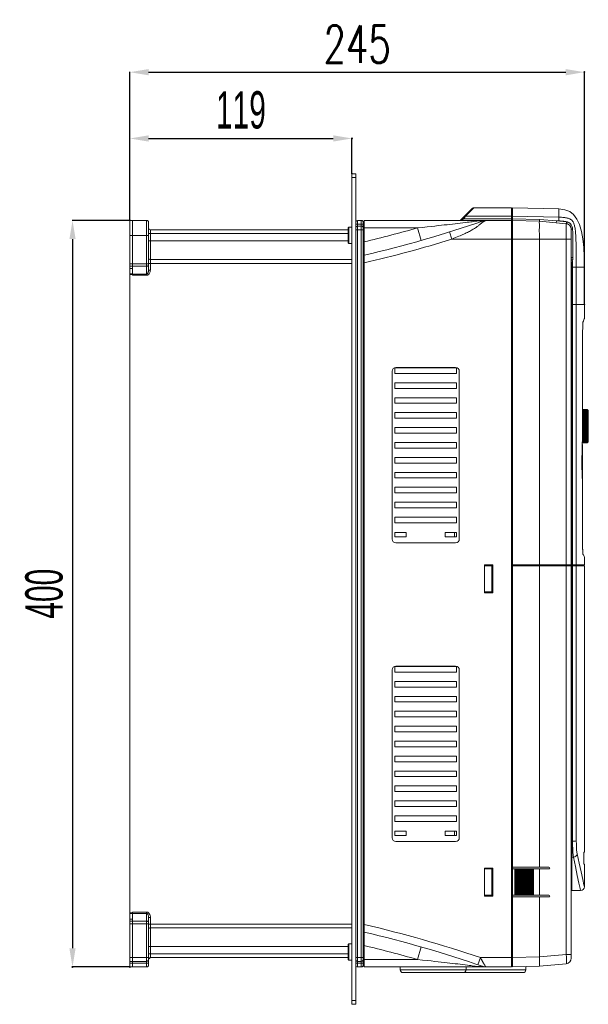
# Model space of a CAD drawing. Header units: millimetres. Extents: x -473 to 23648, y -382 to 1866.
# Tile 253 of 256: x 12272 to 12577, y 269 to 797. Entities that reach past the tile are written whole.
import ezdxf

# ---------------------------------------------------------------- set-up
doc = ezdxf.new("R2010")
doc.units = ezdxf.units.MM
doc.header["$LTSCALE"] = 80
doc.header["$PDMODE"] = 3
doc.header["$PDSIZE"] = 0.3
doc.layers.get('0').update_dxf_attribs({"linetype": 'CONTINUOUS'})
doc.styles.get("Standard").update_dxf_attribs({"font": 'technic_.ttf', "width": 0.7})
doc.dimstyles.get("Standard").update_dxf_attribs({"dimtxt": 3, "dimasz": 3, "dimexe": 0.18, "dimexo": 0.0625, "dimgap": 0.09, "dimtad": 1, "dimdsep": 46, "dimtxsty": 'Standard', "dimcen": 0.09, "dimadec": 0, "dimazin": 0, "dimtol": 1, "dimtp": 0.01, "dimtm": 0.01, "dimtfac": 1, "dimtofl": 0, "dimtmove": 0, "dimatfit": 3, "dimfxl": 1, "dimtolj": 1, "dimarcsym": 0})

# ---------------------------------------------------------------- blocks, each defined once
blk = doc.blocks.new('*D82')
at = {"color": 0, "lineweight": -2, "transparency": 16777216}
for p, q in [((12331.43, 689.44), (12331.43, 733.48)), ((12450.43, 714.44), (12450.43, 733.48)), ((12341.43, 733.3), (12440.43, 733.3))]:
    blk.add_line(p, q, dxfattribs=at)
at = {"color": 0, "lineweight": 0, "transparency": 16777216}
for p in [(12450.43, 733.3), (12450.43, 714.38), (12331.43, 689.38)]:
    blk.add_point(p, dxfattribs=at)
for points in [[(12341.43, 734.96), (12341.43, 731.63), (12331.43, 733.3)], [(12440.43, 734.96), (12440.43, 731.63), (12450.43, 733.3)]]:
    blk.add_solid(points, dxfattribs=at)
at = {"color": 0, "lineweight": 0, "transparency": 16777216, "insert": (12390.93, 748.49), "char_height": 20, "attachment_point": 5}
blk.add_mtext('\\A1;119', dxfattribs=at)
blk = doc.blocks.new('*D83')
at = {"color": 0, "lineweight": -2, "transparency": 16777216}
for p, q in [((12331.43, 689.44), (12331.43, 768.99)), ((12341.43, 768.81), (12564.93, 768.81)), ((12574.93, 644.44), (12574.93, 768.99))]:
    blk.add_line(p, q, dxfattribs=at)
at = {"color": 0, "lineweight": 0, "transparency": 16777216}
for p in [(12574.93, 768.81), (12331.43, 689.38), (12574.93, 644.38)]:
    blk.add_point(p, dxfattribs=at)
for points in [[(12341.43, 770.48), (12341.43, 767.14), (12331.43, 768.81)], [(12564.93, 770.48), (12564.93, 767.14), (12574.93, 768.81)]]:
    blk.add_solid(points, dxfattribs=at)
at = {"color": 0, "lineweight": 0, "transparency": 16777216, "insert": (12453.18, 783.81), "char_height": 20, "attachment_point": 5}
blk.add_mtext('\\A1;\\Ftxt.shx,gbcbig.shx;245', dxfattribs=at)
blk = doc.blocks.new('*D99')
at = {"color": 0, "lineweight": -2, "transparency": 16777216}
for p, q in [((12331.36, 689.38), (12300.53, 689.38)), ((12300.71, 679.38), (12300.71, 299.38)), ((12331.36, 289.38), (12300.53, 289.38))]:
    blk.add_line(p, q, dxfattribs=at)
at = {"color": 0, "lineweight": 0, "transparency": 16777216}
for p in [(12331.43, 689.38), (12300.71, 289.38), (12331.43, 289.38)]:
    blk.add_point(p, dxfattribs=at)
for points in [[(12299.04, 679.38), (12302.37, 679.38), (12300.71, 689.38)], [(12299.04, 299.38), (12302.37, 299.38), (12300.71, 289.38)]]:
    blk.add_solid(points, dxfattribs=at)
at = {"color": 0, "lineweight": 0, "transparency": 16777216, "insert": (12285.53, 489.38), "char_height": 20, "attachment_point": 5, "rotation": 90}
blk.add_mtext('\\A1;400', dxfattribs=at)

msp = doc.modelspace()

# ---------------------------------------------------------------- linework, layer by layer
at = {"linetype": 'Continuous', "lineweight": 0}
for p, q in [((12450.427, 269.381), (12450.427, 714.381)), ((12452.427, 714.381), (12450.427, 714.381)), ((12452.427, 712.381), (12450.427, 712.381)), ((12452.427, 269.381), (12452.427, 714.381)), ((12514.959, 695.913), (12508.661, 689.616)), ((12511.211, 691.747), (12510.424, 690.173)), ((12515.666, 696.206), (12511.211, 691.747)), ((12535.927, 691.747), (12511.211, 691.747)), ((12535.927, 696.206), (12515.666, 696.206)), ((12535.927, 696.206), (12535.927, 691.747)), ((12536.427, 695.706), (12535.927, 695.706)), ((12535.927, 689.381), (12535.927, 691.747)), ((12536.427, 691.249), (12535.927, 691.249)), ((12561.327, 695.554), (12536.427, 696.206)), ((12536.427, 696.206), (12536.427, 691.747)), ((12536.427, 691.747), (12561.327, 691.095)), ((12536.427, 689.381), (12536.427, 691.747)), ((12561.327, 691.095), (12561.274, 689.104)), ((12561.327, 691.095), (12561.327, 695.554)), ((12331.427, 664.796), (12331.427, 689.381)), ((12331.427, 689.381), (12332.927, 689.381)), ((12332.927, 664.796), (12332.927, 689.381)), ((12332.927, 689.381), (12340.427, 689.381)), ((12340.427, 659.967), (12340.427, 689.381)), ((12341.427, 662.796), (12341.427, 688.381)), ((12452.427, 687.381), (12456.427, 687.381)), ((12453.427, 689.381), (12453.427, 289.381)), ((12455.427, 689.381), (12453.427, 689.381)), ((12455.427, 686.381), (12453.427, 686.381)), ((12455.427, 289.381), (12455.427, 689.381)), ((12456.927, 688.881), (12456.427, 688.881)), ((12456.427, 687.982), (12456.427, 688.881)), ((12456.427, 668.332), (12456.427, 688.381)), ((12456.927, 289.381), (12456.927, 689.381)), ((12456.927, 689.381), (12535.927, 689.381)), ((12510.424, 690.173), (12508.841, 689.381)), ((12510.424, 690.173), (12535.927, 690.173)), ((12518.508, 689.162), (12517.227, 689.002)), ((12519.854, 687.963), (12519.633, 687.79)), ((12536.427, 689.756), (12535.927, 689.756)), ((12535.927, 289.381), (12535.927, 689.381)), ((12536.427, 688.881), (12535.927, 688.881)), ((12536.427, 690.173), (12550.851, 689.795)), ((12536.427, 504.381), (12536.427, 689.381)), ((12536.427, 689.381), (12550.796, 689.005)), ((12550.796, 689.005), (12536.427, 689.381)), ((12550.796, 689.005), (12565.21, 687.639)), ((12550.796, 689.005), (12565.21, 687.639)), ((12550.796, 687.334), (12550.801, 685.873)), ((12550.851, 689.795), (12559.992, 689.138)), ((12559.898, 688.142), (12559.992, 689.138)), ((12559.992, 689.138), (12565.304, 688.634)), ((12559.992, 689.138), (12561.274, 689.104)), ((12565.209, 683.511), (12565.21, 687.639)), ((12565.21, 687.639), (12565.304, 688.634)), ((12565.61, 687.573), (12565.838, 688.547)), ((12565.838, 688.547), (12566.522, 688.292)), ((12331.427, 681.381), (12332.927, 681.381)), ((12332.927, 681.381), (12341.427, 681.381)), ((12341.427, 682.381), (12448.427, 682.381)), ((12342.427, 684.381), (12448.427, 684.381)), ((12342.427, 662.796), (12342.427, 684.381)), ((12448.427, 685.431), (12448.727, 685.731)), ((12448.427, 685.431), (12448.427, 677.331)), ((12448.727, 685.731), (12448.727, 677.031)), ((12450.427, 685.731), (12448.727, 685.731)), ((12452.427, 684.381), (12456.427, 684.381)), ((12456.427, 685.381), (12485.56, 685.381)), ((12485.56, 685.381), (12487.486, 678.652)), ((12503.863, 679.381), (12502.669, 683.199)), ((12565.21, 679.382), (12565.209, 683.511)), ((12567.927, 684.652), (12567.927, 684.653)), ((12567.927, 504.881), (12567.927, 684.652)), ((12568.488, 685.535), (12568.612, 684.608)), ((12341.427, 678.381), (12448.427, 678.381)), ((12448.427, 677.331), (12448.727, 677.031)), ((12450.427, 677.031), (12448.727, 677.031)), ((12456.427, 677.775), (12456.927, 677.775)), ((12503.863, 679.381), (12550.796, 679.381)), ((12550.796, 679.381), (12565.21, 679.382)), ((12550.796, 679.381), (12550.796, 504.881)), ((12565.21, 504.881), (12565.21, 679.382)), ((12565.21, 679.381), (12567.927, 679.381)), ((12456.427, 670.085), (12456.927, 670.085)), ((12331.427, 666.21), (12332.927, 666.21)), ((12331.427, 664.796), (12332.927, 664.796)), ((12331.427, 660.381), (12331.427, 664.796)), ((12332.927, 666.21), (12341.427, 666.21)), ((12332.927, 664.796), (12340.427, 664.796)), ((12332.927, 663.681), (12332.927, 664.796)), ((12332.927, 659.967), (12332.927, 664.796)), ((12450.427, 666.381), (12341.427, 666.381)), ((12342.427, 668.381), (12450.427, 668.381)), ((12456.427, 668.332), (12456.427, 310.431)), ((12456.427, 666.478), (12456.927, 666.478)), ((12567.927, 669.474), (12568.815, 669.474)), ((12567.927, 667.905), (12568.6, 667.725)), ((12567.927, 666.275), (12568.194, 666.204)), ((12567.927, 665.688), (12568.127, 665.688)), ((12568.127, 665.688), (12568.127, 504.881)), ((12568.6, 667.725), (12568.194, 666.204)), ((12568.727, 668.443), (12568.6, 667.725)), ((12332.927, 663.681), (12331.427, 663.681)), ((12332.927, 660.681), (12331.427, 660.681)), ((12331.427, 318.081), (12331.427, 660.381)), ((12331.427, 660.381), (12332.927, 660.381)), ((12332.927, 660.674), (12340.427, 660.674)), ((12332.927, 659.967), (12340.427, 659.967)), ((12342.427, 662.796), (12341.427, 662.796)), ((12568.605, 664.381), (12568.605, 644.381)), ((12574.927, 664.381), (12568.605, 664.381)), ((12570.597, 664.381), (12570.597, 644.381)), ((12574.927, 644.381), (12574.927, 664.381)), ((12567.927, 644.381), (12568.127, 644.381)), ((12568.127, 644.381), (12568.605, 644.381)), ((12574.927, 644.381), (12568.605, 644.381)), ((12570.597, 644.381), (12570.6, 504.881)), ((12574.927, 636.947), (12574.927, 644.381)), ((12574.05, 632.725), (12574.075, 633.418)), ((12574.075, 633.418), (12574.107, 634.06)), ((12574.107, 634.06), (12574.145, 634.612)), ((12574.12, 634.23), (12574.142, 634.525)), ((12574.145, 634.612), (12574.142, 634.528)), ((12574.142, 634.528), (12574.142, 634.525)), ((12574.145, 634.612), (12574.173, 634.904)), ((12574.173, 634.904), (12574.203, 635.11)), ((12574.179, 634.881), (12574.185, 634.915)), ((12574.185, 634.915), (12574.854, 636.574)), ((12574.203, 635.11), (12574.232, 635.228)), ((12574.232, 635.228), (12574.927, 636.947)), ((12573.992, 628.581), (12573.992, 628.581)), ((12574.018, 631.442), (12574.05, 632.725)), ((12574.05, 632.725), (12574.051, 632.694)), ((12471.927, 518.581), (12471.927, 608.581)), ((12473.427, 610.381), (12473.427, 607.381)), ((12506.427, 610.381), (12473.427, 610.381)), ((12473.427, 607.381), (12506.427, 607.381)), ((12473.927, 610.581), (12505.927, 610.581)), ((12506.427, 607.381), (12506.427, 610.381)), ((12507.927, 608.581), (12507.927, 518.581)), ((12473.427, 602.381), (12473.427, 599.381)), ((12506.427, 602.381), (12473.427, 602.381)), ((12506.427, 599.381), (12506.427, 602.381)), ((12473.427, 599.381), (12506.427, 599.381)), ((12473.427, 594.381), (12473.427, 591.381)), ((12506.427, 594.381), (12473.427, 594.381)), ((12473.427, 591.381), (12506.427, 591.381)), ((12506.427, 591.381), (12506.427, 594.381)), ((12473.427, 586.381), (12473.427, 583.381)), ((12506.427, 586.381), (12473.427, 586.381)), ((12506.427, 583.381), (12506.427, 586.381)), ((12576.527, 588.099), (12573.986, 588.099)), ((12576.527, 588.038), (12573.986, 588.038)), ((12576.527, 587.952), (12573.986, 587.952)), ((12576.527, 587.842), (12573.986, 587.842)), ((12576.527, 587.708), (12573.986, 587.708)), ((12576.527, 587.551), (12573.986, 587.551)), ((12576.527, 587.371), (12573.986, 587.371)), ((12576.527, 587.168), (12573.986, 587.168)), ((12576.527, 586.943), (12573.986, 586.943)), ((12576.527, 586.697), (12573.986, 586.697)), ((12576.527, 586.43), (12573.986, 586.43)), ((12576.527, 586.187), (12573.986, 586.187)), ((12576.527, 586.143), (12573.986, 586.143)), ((12576.527, 585.837), (12573.986, 585.837)), ((12576.527, 585.614), (12573.986, 585.614)), ((12576.527, 588.149), (12573.986, 588.149)), ((12576.527, 588.136), (12573.986, 588.136)), ((12576.527, 570.149), (12576.527, 588.149)), ((12576.527, 587.649), (12576.727, 587.649)), ((12576.727, 587.649), (12576.727, 570.649)), ((12577.027, 587.349), (12577.027, 570.949)), ((12473.427, 583.381), (12506.427, 583.381)), ((12576.527, 582.374), (12573.985, 582.374)), ((12576.527, 581.93), (12573.985, 581.93)), ((12576.527, 581.837), (12573.985, 581.837)), ((12576.527, 581.478), (12573.985, 581.478)), ((12576.527, 581.02), (12573.985, 581.02)), ((12576.527, 580.958), (12573.985, 580.958)), ((12576.527, 580.557), (12573.985, 580.557)), ((12576.527, 585.513), (12573.986, 585.513)), ((12576.527, 585.171), (12573.986, 585.171)), ((12576.527, 584.97), (12573.986, 584.97)), ((12576.527, 584.813), (12573.986, 584.813)), ((12576.527, 584.439), (12573.986, 584.439)), ((12576.527, 584.262), (12573.986, 584.262)), ((12576.527, 584.05), (12573.986, 584.05)), ((12576.527, 583.649), (12573.986, 583.649)), ((12576.527, 583.499), (12573.986, 583.499)), ((12576.527, 583.235), (12573.986, 583.235)), ((12576.527, 582.809), (12573.986, 582.809)), ((12576.527, 582.687), (12573.986, 582.687)), ((12473.427, 578.381), (12473.427, 575.381)), ((12506.427, 578.381), (12473.427, 578.381)), ((12473.427, 575.381), (12506.427, 575.381)), ((12506.427, 575.381), (12506.427, 578.381)), ((12576.527, 575.063), (12573.94, 575.063)), ((12576.527, 575.199), (12573.945, 575.199)), ((12576.527, 575.488), (12573.954, 575.488)), ((12576.527, 575.923), (12573.968, 575.923)), ((12576.527, 576.031), (12573.971, 576.031)), ((12576.527, 576.368), (12573.982, 576.368)), ((12576.527, 576.819), (12573.984, 576.819)), ((12573.984, 576.486), (12573.985, 576.455)), ((12576.527, 580.089), (12573.985, 580.089)), ((12576.527, 580.058), (12573.985, 580.058)), ((12576.527, 579.62), (12573.985, 579.62)), ((12576.527, 579.149), (12573.985, 579.149)), ((12576.527, 578.693), (12573.985, 578.693)), ((12576.527, 578.678), (12573.985, 578.678)), ((12576.527, 578.208), (12573.985, 578.208)), ((12576.527, 577.788), (12573.985, 577.788)), ((12576.527, 577.741), (12573.985, 577.741)), ((12576.527, 577.277), (12573.985, 577.277)), ((12576.527, 576.897), (12573.985, 576.897)), ((12473.427, 570.381), (12473.427, 567.381)), ((12506.427, 570.381), (12473.427, 570.381)), ((12506.427, 567.381), (12506.427, 570.381)), ((12576.527, 570.161), (12573.797, 570.161)), ((12576.527, 570.149), (12573.797, 570.149)), ((12576.527, 570.198), (12573.798, 570.198)), ((12576.527, 570.26), (12573.8, 570.26)), ((12576.527, 570.345), (12573.802, 570.345)), ((12576.527, 570.455), (12573.805, 570.455)), ((12576.527, 570.589), (12573.809, 570.589)), ((12576.527, 570.746), (12573.813, 570.746)), ((12576.527, 570.927), (12573.818, 570.927)), ((12576.527, 571.13), (12573.824, 571.13)), ((12576.527, 571.354), (12573.83, 571.354)), ((12576.527, 571.601), (12573.836, 571.601)), ((12576.527, 571.852), (12573.843, 571.852)), ((12576.527, 571.868), (12573.844, 571.868)), ((12576.527, 572.154), (12573.851, 572.154)), ((12576.527, 572.388), (12573.858, 572.388)), ((12576.527, 572.46), (12573.86, 572.46)), ((12576.527, 572.785), (12573.868, 572.785)), ((12576.527, 572.997), (12573.875, 572.997)), ((12576.527, 573.127), (12573.879, 573.127)), ((12576.527, 573.485), (12573.89, 573.485)), ((12576.527, 573.674), (12573.896, 573.674)), ((12576.527, 573.859), (12573.902, 573.859)), ((12576.527, 574.247), (12573.914, 574.247)), ((12576.527, 574.41), (12573.92, 574.41)), ((12576.527, 574.649), (12573.927, 574.649)), ((12576.527, 570.649), (12576.727, 570.649)), ((12473.427, 567.381), (12506.427, 567.381)), ((12573.627, 562.034), (12573.663, 564.545)), ((12573.663, 564.545), (12573.664, 564.525)), ((12573.712, 564.946), (12573.672, 564.895)), ((12573.712, 564.946), (12573.674, 564.992)), ((12573.712, 564.946), (12573.708, 553.683)), ((12573.982, 564.946), (12573.977, 548.501)), ((12473.427, 562.381), (12473.427, 559.381)), ((12506.427, 562.381), (12473.427, 562.381)), ((12473.427, 559.381), (12506.427, 559.381)), ((12506.427, 559.381), (12506.427, 562.381)), ((12573.619, 559.437), (12573.627, 562.034)), ((12473.427, 554.381), (12473.427, 551.381)), ((12506.427, 554.381), (12473.427, 554.381)), ((12506.427, 551.381), (12506.427, 554.381)), ((12473.427, 551.381), (12506.427, 551.381)), ((12573.861, 550.052), (12573.765, 551.961)), ((12573.932, 549.059), (12573.861, 550.052)), ((12573.937, 549.002), (12573.932, 549.059)), ((12573.935, 548.973), (12573.932, 549.057)), ((12573.956, 548.731), (12573.935, 548.973)), ((12573.973, 548.596), (12573.937, 549.002)), ((12573.977, 548.501), (12573.956, 548.731)), ((12506.427, 546.381), (12473.427, 546.381)), ((12473.427, 546.381), (12473.427, 543.381)), ((12473.427, 543.381), (12506.427, 543.381)), ((12506.427, 543.381), (12506.427, 546.381)), ((12573.974, 548.588), (12573.974, 548.593)), ((12573.974, 548.588), (12573.978, 548.501)), ((12573.977, 548.501), (12573.974, 548.588)), ((12573.978, 548.501), (12573.977, 548.501)), ((12506.427, 538.381), (12473.427, 538.381)), ((12473.427, 538.381), (12473.427, 535.381)), ((12506.427, 535.381), (12506.427, 538.381)), ((12473.427, 535.381), (12506.427, 535.381)), ((12506.427, 530.381), (12473.427, 530.381)), ((12473.427, 530.381), (12473.427, 527.381)), ((12506.427, 527.381), (12506.427, 530.381)), ((12473.427, 527.381), (12506.427, 527.381)), ((12473.427, 522.181), (12479.427, 522.181)), ((12473.427, 519.781), (12473.427, 522.181)), ((12479.427, 519.781), (12473.427, 519.781)), ((12479.427, 522.181), (12479.427, 519.781)), ((12500.427, 522.181), (12506.427, 522.181)), ((12500.427, 519.781), (12500.427, 522.181)), ((12506.427, 519.781), (12500.427, 519.781)), ((12505.427, 519.781), (12505.427, 522.181)), ((12506.427, 522.181), (12506.427, 519.781)), ((12573.965, 517.113), (12573.966, 517.113)), ((12505.927, 516.581), (12473.927, 516.581)), ((12574.081, 511.587), (12574.033, 512.672)), ((12574.08, 511.644), (12574.051, 512.253)), ((12574.089, 511.49), (12574.08, 511.644)), ((12574.081, 511.587), (12574.08, 511.643)), ((12574.112, 511.116), (12574.081, 511.587)), ((12574.123, 511.023), (12574.089, 511.49)), ((12574.147, 510.725), (12574.112, 511.116)), ((12574.153, 510.746), (12574.123, 511.023)), ((12574.187, 510.463), (12574.147, 510.725)), ((12574.161, 510.693), (12574.153, 510.746)), ((12574.815, 509.463), (12574.154, 510.739)), ((12574.163, 510.682), (12574.161, 510.693)), ((12574.187, 510.463), (12574.163, 510.682)), ((12574.609, 509.616), (12574.212, 510.381)), ((12574.927, 509.003), (12574.609, 509.616)), ((12574.927, 504.881), (12574.927, 509.003)), ((12521.427, 504.881), (12521.427, 489.881)), ((12525.927, 504.881), (12521.427, 504.881)), ((12521.427, 504.381), (12525.927, 504.381)), ((12525.427, 490.381), (12525.427, 504.381)), ((12525.927, 489.881), (12525.927, 504.881)), ((12536.427, 504.881), (12567.927, 504.881)), ((12536.427, 504.381), (12536.427, 342.881)), ((12536.427, 504.381), (12567.927, 504.381)), ((12536.927, 504.381), (12536.927, 504.881)), ((12550.766, 504.381), (12550.766, 504.881)), ((12550.796, 504.381), (12550.796, 342.881)), ((12565.163, 504.381), (12565.163, 504.881)), ((12565.21, 296.101), (12565.21, 504.381)), ((12567.427, 504.881), (12567.427, 504.381)), ((12568.608, 504.881), (12567.927, 504.881)), ((12567.927, 294.11), (12567.927, 504.381)), ((12567.927, 504.381), (12568.608, 504.381)), ((12568.127, 504.381), (12568.127, 330.381)), ((12568.608, 504.881), (12574.927, 504.881)), ((12574.927, 504.381), (12568.608, 504.381)), ((12570.102, 504.381), (12570.102, 504.881)), ((12574.427, 504.381), (12574.427, 504.881)), ((12574.927, 350.881), (12574.927, 504.381)), ((12521.427, 490.381), (12525.927, 490.381)), ((12521.427, 490.133), (12523.913, 490.381)), ((12521.427, 489.881), (12525.927, 489.881)), ((12525.927, 490.126), (12523.533, 490.343)), ((12471.927, 358.581), (12471.927, 448.581)), ((12473.427, 450.381), (12473.427, 447.381)), ((12506.427, 450.381), (12473.427, 450.381)), ((12473.927, 450.581), (12505.927, 450.581)), ((12506.427, 447.381), (12506.427, 450.381)), ((12507.927, 448.581), (12507.927, 358.581)), ((12473.427, 447.381), (12506.427, 447.381)), ((12473.427, 442.381), (12473.427, 439.381)), ((12506.427, 442.381), (12473.427, 442.381)), ((12473.427, 439.381), (12506.427, 439.381)), ((12506.427, 439.381), (12506.427, 442.381)), ((12473.427, 434.381), (12473.427, 431.381)), ((12506.427, 434.381), (12473.427, 434.381)), ((12506.427, 431.381), (12506.427, 434.381)), ((12473.427, 431.381), (12506.427, 431.381)), ((12473.427, 426.381), (12473.427, 423.381)), ((12506.427, 426.381), (12473.427, 426.381)), ((12473.427, 423.381), (12506.427, 423.381)), ((12506.427, 423.381), (12506.427, 426.381)), ((12473.427, 418.381), (12473.427, 415.381)), ((12506.427, 418.381), (12473.427, 418.381)), ((12506.427, 415.381), (12506.427, 418.381)), ((12473.427, 415.381), (12506.427, 415.381)), ((12473.427, 410.381), (12473.427, 407.381)), ((12506.427, 410.381), (12473.427, 410.381)), ((12473.427, 407.381), (12506.427, 407.381)), ((12506.427, 407.381), (12506.427, 410.381)), ((12473.427, 402.381), (12473.427, 399.381)), ((12506.427, 402.381), (12473.427, 402.381)), ((12506.427, 399.381), (12506.427, 402.381)), ((12473.427, 399.381), (12506.427, 399.381)), ((12473.427, 394.381), (12473.427, 391.381)), ((12506.427, 394.381), (12473.427, 394.381)), ((12473.427, 391.381), (12506.427, 391.381)), ((12506.427, 391.381), (12506.427, 394.381)), ((12473.427, 386.381), (12473.427, 383.381)), ((12506.427, 386.381), (12473.427, 386.381)), ((12506.427, 383.381), (12506.427, 386.381)), ((12473.427, 383.381), (12506.427, 383.381)), ((12473.427, 378.381), (12473.427, 375.381)), ((12506.427, 378.381), (12473.427, 378.381)), ((12473.427, 375.381), (12506.427, 375.381)), ((12506.427, 375.381), (12506.427, 378.381)), ((12473.427, 370.381), (12473.427, 367.381)), ((12506.427, 370.381), (12473.427, 370.381)), ((12506.427, 367.381), (12506.427, 370.381)), ((12473.427, 367.381), (12506.427, 367.381)), ((12473.427, 359.781), (12473.427, 362.181)), ((12473.427, 362.181), (12479.427, 362.181)), ((12479.427, 359.781), (12473.427, 359.781)), ((12479.427, 362.181), (12479.427, 359.781)), ((12500.427, 359.781), (12500.427, 362.181)), ((12500.427, 362.181), (12506.427, 362.181)), ((12506.427, 359.781), (12500.427, 359.781)), ((12505.427, 359.781), (12505.427, 362.181)), ((12506.427, 362.181), (12506.427, 359.781)), ((12505.927, 356.581), (12473.927, 356.581)), ((12567.927, 356.844), (12568.127, 356.846)), ((12568.619, 356.846), (12568.127, 356.846)), ((12567.927, 348.174), (12568.127, 348.21)), ((12569.045, 348.21), (12568.127, 348.21)), ((12574.688, 344.381), (12574.689, 350.881)), ((12574.689, 350.881), (12574.927, 350.881)), ((12574.927, 344.381), (12574.688, 344.381)), ((12574.927, 332.381), (12574.927, 344.381)), ((12521.427, 342.381), (12521.427, 327.381)), ((12525.927, 342.381), (12521.427, 342.381)), ((12521.427, 341.881), (12525.427, 341.881)), ((12525.427, 327.881), (12525.427, 341.881)), ((12525.427, 341.881), (12525.927, 341.881)), ((12525.927, 327.381), (12525.927, 342.381)), ((12536.427, 341.881), (12536.427, 342.881)), ((12550.796, 342.881), (12536.427, 342.881)), ((12536.427, 341.881), (12536.427, 327.881)), ((12536.427, 341.881), (12537.927, 341.881)), ((12537.732, 327.881), (12537.732, 341.881)), ((12537.927, 327.881), (12537.927, 341.881)), ((12538.027, 341.881), (12538.4, 341.881)), ((12538.127, 327.881), (12538.127, 341.881)), ((12538.227, 341.881), (12538.227, 327.881)), ((12538.427, 341.881), (12538.427, 327.881)), ((12538.427, 341.881), (12538.927, 341.881)), ((12538.632, 341.881), (12538.632, 327.881)), ((12538.732, 327.881), (12538.732, 341.881)), ((12538.927, 327.881), (12538.927, 341.881)), ((12539.027, 341.881), (12539.4, 341.881)), ((12539.127, 327.881), (12539.127, 341.881)), ((12539.227, 341.881), (12539.227, 327.881)), ((12539.427, 341.881), (12539.427, 327.881)), ((12539.427, 341.881), (12539.927, 341.881)), ((12539.632, 341.881), (12539.632, 327.881)), ((12539.732, 327.881), (12539.732, 341.881)), ((12539.927, 327.881), (12539.927, 341.881)), ((12540.027, 341.881), (12540.4, 341.881)), ((12540.127, 327.881), (12540.127, 341.881)), ((12540.227, 341.881), (12540.227, 327.881)), ((12540.427, 341.881), (12540.427, 327.881)), ((12540.427, 341.881), (12540.927, 341.881)), ((12540.632, 341.881), (12540.632, 327.881)), ((12540.732, 327.881), (12540.732, 341.881)), ((12540.927, 327.881), (12540.927, 341.881)), ((12541.027, 341.881), (12541.4, 341.881)), ((12541.127, 327.881), (12541.127, 341.881)), ((12541.227, 341.881), (12541.227, 327.881)), ((12541.427, 341.881), (12541.427, 327.881)), ((12541.427, 341.881), (12541.927, 341.881)), ((12541.632, 341.881), (12541.632, 327.881)), ((12541.732, 327.881), (12541.732, 341.881)), ((12541.927, 327.881), (12541.927, 341.881)), ((12542.027, 341.881), (12542.4, 341.881)), ((12542.127, 327.881), (12542.127, 341.881)), ((12542.227, 341.881), (12542.227, 327.881)), ((12542.427, 341.881), (12542.427, 327.881)), ((12542.427, 341.881), (12542.927, 341.881)), ((12542.632, 341.881), (12542.632, 327.881)), ((12542.732, 327.881), (12542.732, 341.881)), ((12542.927, 327.881), (12542.927, 341.881)), ((12543.027, 341.881), (12543.4, 341.881)), ((12543.127, 327.881), (12543.127, 341.881)), ((12543.227, 341.881), (12543.227, 327.881)), ((12543.427, 341.881), (12543.427, 327.881)), ((12543.427, 341.881), (12543.927, 341.881)), ((12543.632, 341.881), (12543.632, 327.881)), ((12543.732, 327.881), (12543.732, 341.881)), ((12543.927, 327.881), (12543.927, 341.881)), ((12544.027, 341.881), (12544.4, 341.881)), ((12544.127, 327.881), (12544.127, 341.881)), ((12544.227, 341.881), (12544.227, 327.881)), ((12544.427, 341.881), (12544.427, 327.881)), ((12544.427, 341.881), (12544.927, 341.881)), ((12544.632, 341.881), (12544.632, 327.881)), ((12544.732, 327.881), (12544.732, 341.881)), ((12544.927, 327.881), (12544.927, 341.881)), ((12545.027, 341.881), (12545.4, 341.881)), ((12545.127, 327.881), (12545.127, 341.881)), ((12545.227, 341.881), (12545.227, 327.881)), ((12545.427, 341.881), (12545.927, 341.881)), ((12545.427, 341.881), (12545.427, 327.881)), ((12545.632, 341.881), (12545.632, 327.881)), ((12545.732, 327.881), (12545.732, 341.881)), ((12545.927, 327.881), (12545.927, 341.881)), ((12546.027, 341.881), (12546.4, 341.881)), ((12546.127, 327.881), (12546.127, 341.881)), ((12546.227, 341.881), (12546.227, 327.881)), ((12546.427, 341.881), (12546.927, 341.881)), ((12546.427, 341.881), (12546.427, 327.881)), ((12546.632, 341.881), (12546.632, 327.881)), ((12546.732, 327.881), (12546.732, 341.881)), ((12546.927, 327.881), (12546.927, 341.881)), ((12547.027, 341.881), (12547.4, 341.881)), ((12547.127, 327.881), (12547.127, 341.881)), ((12547.227, 341.881), (12547.227, 327.881)), ((12547.427, 341.881), (12555.927, 341.881)), ((12547.427, 341.881), (12547.427, 327.881)), ((12547.632, 341.881), (12547.632, 327.881)), ((12550.796, 342.881), (12555.927, 342.881)), ((12550.796, 341.881), (12550.796, 327.881)), ((12521.427, 327.881), (12525.427, 327.881)), ((12521.427, 327.381), (12525.927, 327.381)), ((12525.427, 327.881), (12525.927, 327.881)), ((12536.427, 326.881), (12536.427, 327.881)), ((12537.927, 327.881), (12536.427, 327.881)), ((12537.953, 327.881), (12538.327, 327.881)), ((12538.927, 327.881), (12538.427, 327.881)), ((12538.953, 327.881), (12539.327, 327.881)), ((12539.927, 327.881), (12539.427, 327.881)), ((12539.953, 327.881), (12540.327, 327.881)), ((12540.927, 327.881), (12540.427, 327.881)), ((12540.953, 327.881), (12541.327, 327.881)), ((12541.927, 327.881), (12541.427, 327.881)), ((12541.953, 327.881), (12542.327, 327.881)), ((12542.927, 327.881), (12542.427, 327.881)), ((12542.953, 327.881), (12543.327, 327.881)), ((12543.927, 327.881), (12543.427, 327.881)), ((12543.953, 327.881), (12544.327, 327.881)), ((12544.927, 327.881), (12544.427, 327.881)), ((12544.953, 327.881), (12545.327, 327.881)), ((12545.927, 327.881), (12545.427, 327.881)), ((12545.953, 327.881), (12546.327, 327.881)), ((12546.927, 327.881), (12546.427, 327.881)), ((12546.953, 327.881), (12547.327, 327.881)), ((12547.427, 327.881), (12555.927, 327.881)), ((12568.127, 330.381), (12572.927, 330.381)), ((12536.427, 326.881), (12536.427, 294.38)), ((12550.796, 326.881), (12536.427, 326.881)), ((12550.796, 326.881), (12555.927, 326.881)), ((12550.796, 326.881), (12550.796, 294.735)), ((12331.427, 318.381), (12332.927, 318.381)), ((12331.427, 313.967), (12331.427, 318.081)), ((12332.927, 318.081), (12331.427, 318.081)), ((12332.927, 313.967), (12332.927, 318.796)), ((12340.427, 318.796), (12332.927, 318.796)), ((12340.427, 318.088), (12332.927, 318.088)), ((12340.427, 289.381), (12340.427, 318.796)), ((12332.927, 315.081), (12331.427, 315.081)), ((12331.427, 289.381), (12331.427, 313.967)), ((12331.427, 313.967), (12332.927, 313.967)), ((12331.427, 312.553), (12332.927, 312.553)), ((12332.927, 313.967), (12332.927, 315.081)), ((12332.927, 289.381), (12332.927, 313.967)), ((12340.427, 313.967), (12332.927, 313.967)), ((12332.927, 312.553), (12341.427, 312.553)), ((12341.427, 290.381), (12341.427, 315.967)), ((12342.427, 315.967), (12341.427, 315.967)), ((12341.427, 312.381), (12450.427, 312.381)), ((12342.427, 294.381), (12342.427, 315.967)), ((12456.427, 312.285), (12456.927, 312.285)), ((12342.427, 310.381), (12450.427, 310.381)), ((12456.427, 290.381), (12456.427, 310.431)), ((12456.427, 308.678), (12456.927, 308.678)), ((12448.427, 301.431), (12448.727, 301.731)), ((12448.427, 301.431), (12448.427, 293.331)), ((12448.727, 301.731), (12448.727, 293.031)), ((12450.427, 301.731), (12448.727, 301.731)), ((12456.427, 300.988), (12456.927, 300.988)), ((12341.427, 300.381), (12448.427, 300.381)), ((12341.427, 296.381), (12448.427, 296.381)), ((12485.56, 293.381), (12487.486, 300.111)), ((12550.796, 294.735), (12565.21, 296.101)), ((12565.21, 296.101), (12567.927, 296.101)), ((12565.282, 294.567), (12565.21, 296.101)), ((12331.427, 294.381), (12332.927, 294.381)), ((12331.427, 292.381), (12332.927, 292.381)), ((12331.427, 291.381), (12332.927, 291.381)), ((12332.927, 294.381), (12341.427, 294.381)), ((12332.927, 292.381), (12340.427, 292.381)), ((12332.927, 291.381), (12341.427, 291.381)), ((12341.648, 293.981), (12342.127, 293.981)), ((12342.127, 294.322), (12342.127, 293.981)), ((12342.427, 294.381), (12448.427, 294.381)), ((12448.427, 293.331), (12448.727, 293.031)), ((12450.427, 293.031), (12448.727, 293.031)), ((12452.427, 294.381), (12456.427, 294.381)), ((12452.427, 291.381), (12456.427, 291.381)), ((12453.427, 292.381), (12455.427, 292.381)), ((12456.427, 293.381), (12485.56, 293.381)), ((12456.427, 289.881), (12456.427, 290.78)), ((12519.186, 294.38), (12517.898, 290.593)), ((12519.186, 294.38), (12536.427, 294.38)), ((12536.427, 294.38), (12550.796, 294.756)), ((12536.427, 289.381), (12536.427, 294.38)), ((12550.875, 293.199), (12550.796, 294.756)), ((12550.796, 289.758), (12565.21, 291.124)), ((12331.427, 289.381), (12332.927, 289.381)), ((12332.927, 289.381), (12340.427, 289.381)), ((12455.427, 289.381), (12453.427, 289.381)), ((12455.427, 289.381), (12453.427, 289.381)), ((12456.927, 289.881), (12456.427, 289.881)), ((12456.927, 289.381), (12535.927, 289.381)), ((12476.277, 289.381), (12476.277, 287.881)), ((12476.277, 287.881), (12543.577, 287.881)), ((12542.077, 286.381), (12477.777, 286.381)), ((12511.577, 289.381), (12511.577, 287.881)), ((12514.876, 290.052), (12516.469, 289.855)), ((12536.427, 289.881), (12535.927, 289.881)), ((12536.427, 289.381), (12550.796, 289.758)), ((12543.577, 289.569), (12543.577, 287.881)), ((12452.427, 271.381), (12450.427, 271.381)), ((12452.427, 269.381), (12450.427, 269.381))]:
    msp.add_line(p, q, dxfattribs=at)
for points in [[(12511.211, 691.747), (12511.054, 691.736), (12510.901, 691.7), (12510.756, 691.641), (12510.623, 691.56), (12510.503, 691.458)], [(12561.327, 695.554), (12564.465, 695.146), (12567.048, 694.125), (12569.171, 692.492), (12570.954, 690.144), (12572.357, 687.115), (12573.389, 683.523), (12574.112, 679.442), (12574.583, 674.898), (12574.845, 669.885), (12574.927, 664.381)], [(12561.327, 691.095), (12562.054, 691.071), (12562.712, 691.039), (12563.313, 690.998), (12563.867, 690.948), (12564.388, 690.887), (12564.88, 690.815), (12565.334, 690.733), (12565.753, 690.642), (12566.172, 690.531), (12566.62, 690.386), (12567.099, 690.186), (12567.575, 689.926), (12567.982, 689.632), (12568.314, 689.325), (12568.6, 688.989), (12568.842, 688.632), (12569.039, 688.275), (12569.202, 687.919), (12569.343, 687.555), (12569.472, 687.163), (12569.593, 686.728), (12569.706, 686.247), (12569.811, 685.721), (12569.909, 685.149), (12569.998, 684.528), (12570.078, 683.858), (12570.151, 683.134), (12570.215, 682.354), (12570.274, 681.509), (12570.328, 680.595), (12570.377, 679.608), (12570.42, 678.545), (12570.458, 677.4), (12570.491, 676.169), (12570.519, 674.839), (12570.543, 673.406), (12570.563, 671.866), (12570.578, 670.208), (12570.589, 668.417), (12570.595, 666.48), (12570.597, 664.381)], [(12517.227, 689.002), (12515.666, 688.808), (12514.863, 688.709), (12514.05, 688.609), (12513.182, 688.503), (12512.205, 688.384), (12511.079, 688.248), (12509.785, 688.092), (12508.391, 687.926), (12507.002, 687.761), (12505.634, 687.6), (12504.266, 687.441), (12502.86, 687.278), (12501.378, 687.108), (12499.845, 686.934), (12498.305, 686.76), (12496.669, 686.577), (12494.858, 686.377), (12492.854, 686.158), (12490.645, 685.919), (12488.218, 685.66), (12485.56, 685.381)], [(12518.873, 687.178), (12518.403, 686.781), (12518.134, 686.564), (12517.849, 686.342), (12517.546, 686.115), (12517.224, 685.882), (12516.882, 685.642), (12516.517, 685.393), (12516.133, 685.137), (12515.728, 684.878), (12515.3, 684.614), (12514.848, 684.347), (12514.375, 684.077), (12513.882, 683.807), (12513.367, 683.534), (12512.823, 683.255), (12512.255, 682.973), (12511.665, 682.688), (12511.054, 682.399), (12510.419, 682.106), (12509.765, 681.81), (12509.094, 681.513), (12508.394, 681.21), (12507.65, 680.894), (12506.842, 680.559), (12505.954, 680.198), (12504.967, 679.807), (12503.863, 679.381)], [(12508.841, 689.381), (12508.832, 689.382), (12508.824, 689.382), (12508.815, 689.384), (12508.806, 689.386), (12508.796, 689.389), (12508.786, 689.392), (12508.775, 689.396), (12508.763, 689.4), (12508.751, 689.405), (12508.738, 689.411), (12508.725, 689.418), (12508.712, 689.425), (12508.698, 689.433), (12508.685, 689.442), (12508.672, 689.452), (12508.659, 689.464), (12508.646, 689.476), (12508.636, 689.49), (12508.627, 689.505), (12508.622, 689.523), (12508.621, 689.542), (12508.625, 689.564), (12508.638, 689.588), (12508.661, 689.616)], [(12510.424, 690.173), (12510.322, 690.268), (12510.223, 690.356), (12510.128, 690.437), (12510.038, 690.508), (12509.957, 690.569), (12509.885, 690.617), (12509.824, 690.652), (12509.775, 690.672), (12509.739, 690.679), (12509.717, 690.671)], [(12522.099, 689.381), (12520.859, 689.356), (12519.651, 689.281), (12518.508, 689.162)], [(12518.508, 689.162), (12518.981, 689.045), (12519.451, 688.986), (12519.912, 688.986), (12520.36, 689.045), (12520.793, 689.162)], [(12519.633, 687.79), (12519.514, 687.697), (12519.383, 687.593), (12519.236, 687.475), (12519.068, 687.338), (12518.873, 687.178)], [(12522.099, 689.381), (12522.09, 689.378), (12522.066, 689.366), (12522.027, 689.348), (12521.974, 689.322), (12521.907, 689.289), (12521.825, 689.247), (12521.728, 689.197), (12521.619, 689.138), (12521.495, 689.071), (12521.358, 688.993), (12521.211, 688.907), (12521.062, 688.817), (12520.912, 688.723), (12520.762, 688.626), (12520.62, 688.531), (12520.494, 688.443), (12520.381, 688.363), (12520.277, 688.287), (12520.175, 688.21), (12520.07, 688.129), (12519.854, 687.963)], [(12550.796, 689.005), (12550.792, 688.839), (12550.787, 688.304), (12550.796, 687.334)], [(12550.801, 685.873), (12550.787, 684.032), (12550.793, 681.861), (12550.796, 679.381)], [(12550.851, 689.795), (12550.826, 689.388), (12550.806, 689.106), (12550.796, 689.005)], [(12561.274, 689.104), (12561.895, 689.084), (12562.455, 689.059), (12562.963, 689.027), (12563.427, 688.99), (12563.856, 688.946), (12564.256, 688.895), (12564.626, 688.838), (12564.961, 688.776), (12565.265, 688.709), (12565.553, 688.635), (12565.838, 688.547)], [(12566.522, 688.292), (12567.061, 687.952), (12567.506, 687.528), (12567.901, 686.995), (12568.238, 686.332), (12568.488, 685.535)], [(12567.927, 684.652), (12568.012, 684.633), (12568.255, 684.617), (12568.612, 684.608)], [(12568.612, 684.608), (12568.667, 683.174), (12568.707, 681.616), (12568.74, 679.932), (12568.764, 678.12), (12568.783, 676.177), (12568.798, 674.094), (12568.808, 671.863), (12568.815, 669.474)], [(12340.427, 664.796), (12340.809, 664.849), (12341.134, 665.003), (12341.35, 665.232), (12341.427, 665.503)], [(12567.927, 668.667), (12567.943, 668.662), (12568.27, 668.568), (12568.727, 668.443)], [(12568.6, 667.725), (12568.604, 666.109), (12568.605, 664.381)], [(12568.815, 669.474), (12568.793, 668.953), (12568.727, 668.443)], [(12340.427, 659.967), (12340.647, 659.984), (12340.884, 660.042), (12341.131, 660.148), (12341.378, 660.307), (12341.611, 660.516), (12341.824, 660.772), (12342.014, 661.074), (12342.176, 661.425), (12342.306, 661.828), (12342.394, 662.288), (12342.427, 662.796)], [(12340.427, 660.674), (12340.537, 660.687), (12340.655, 660.73), (12340.779, 660.81), (12340.902, 660.929), (12341.019, 661.086), (12341.125, 661.278), (12341.22, 661.505), (12341.301, 661.767), (12341.366, 662.07), (12341.41, 662.415), (12341.427, 662.796)], [(12568.605, 644.381), (12568.606, 574.627), (12568.608, 504.381)], [(12574.051, 632.693), (12574.071, 633.281), (12574.12, 634.23)], [(12574.142, 634.528), (12574.16, 634.719), (12574.179, 634.881)], [(12574.232, 635.228), (12574.197, 634.962), (12574.181, 634.916)], [(12573.984, 576.486), (12573.989, 603.05), (12573.991, 628.581)], [(12573.991, 628.581), (12573.998, 630.025), (12574.018, 631.442)], [(12573.992, 628.581), (12573.999, 630.048), (12574.027, 631.807), (12574.051, 632.693)], [(12573.663, 564.545), (12573.76, 568.857), (12573.869, 572.871), (12573.984, 576.486)], [(12573.664, 564.525), (12573.751, 568.439), (12573.871, 572.897), (12573.985, 576.452)], [(12573.982, 564.98), (12573.87, 568.533), (12573.827, 570.161)], [(12575.907, 574.567), (12575.871, 574.577), (12575.816, 574.591), (12575.762, 574.605), (12575.707, 574.619), (12575.652, 574.632), (12575.581, 574.649)], [(12573.765, 551.951), (12573.688, 554.29), (12573.638, 556.942), (12573.62, 559.761), (12573.634, 562.587), (12573.664, 564.525)], [(12573.982, 564.976), (12573.86, 565.26), (12573.683, 565.369)], [(12573.982, 564.946), (12573.974, 564.946), (12573.932, 564.946), (12573.712, 564.946)], [(12573.765, 551.961), (12573.751, 552.259), (12573.683, 554.443), (12573.638, 556.87), (12573.619, 559.437)], [(12573.935, 548.973), (12573.837, 550.406), (12573.767, 551.917)], [(12573.965, 517.113), (12573.972, 532.979), (12573.977, 548.501)], [(12574.033, 512.672), (12573.996, 513.993), (12573.973, 515.488), (12573.965, 517.113)], [(12574.051, 512.253), (12574.003, 513.727), (12573.973, 515.523), (12573.966, 517.113)], [(12574.212, 510.381), (12574.181, 510.63), (12574.162, 510.682)], [(12574.212, 510.381), (12574.199, 510.414), (12574.187, 510.463)], [(12568.608, 504.381), (12568.613, 430.598), (12568.619, 356.846)], [(12570.6, 504.381), (12570.603, 430.641), (12570.609, 356.931)], [(12570.609, 356.931), (12570.404, 356.898), (12569.961, 356.871), (12569.338, 356.852), (12568.619, 356.846)], [(12568.619, 356.846), (12568.638, 354.684), (12568.695, 352.647), (12568.785, 350.833), (12568.904, 349.33), (12569.045, 348.21)], [(12570.609, 356.931), (12570.628, 355.201), (12570.685, 353.572), (12570.775, 352.121), (12570.895, 350.919), (12571.036, 350.023)], [(12571.036, 350.023), (12570.861, 349.344), (12570.424, 348.764), (12569.788, 348.367), (12569.045, 348.21)], [(12569.045, 348.21), (12570.093, 343.164), (12571.125, 338.373), (12572.022, 334.333)], [(12571.036, 350.023), (12572.086, 345.03), (12573.12, 340.289), (12574.02, 336.292), (12574.668, 333.484), (12574.927, 332.381)], [(12572.022, 334.333), (12572.669, 331.496), (12572.927, 330.381)], [(12342.427, 315.967), (12342.402, 316.411), (12342.336, 316.811), (12342.237, 317.168), (12342.114, 317.484), (12341.974, 317.759), (12341.821, 317.995), (12341.654, 318.2), (12341.469, 318.381), (12341.257, 318.54), (12341.014, 318.671), (12340.737, 318.761), (12340.427, 318.796)], [(12341.427, 315.967), (12341.414, 316.3), (12341.381, 316.6), (12341.332, 316.868), (12341.271, 317.105), (12341.2, 317.311), (12341.124, 317.488), (12341.04, 317.642), (12340.948, 317.778), (12340.842, 317.897), (12340.72, 317.995), (12340.582, 318.063), (12340.427, 318.088)], [(12340.427, 313.967), (12340.809, 313.913), (12341.134, 313.76), (12341.35, 313.531), (12341.427, 313.26)], [(12485.56, 293.381), (12488.202, 293.104), (12490.619, 292.847), (12492.822, 292.609), (12494.821, 292.39), (12496.625, 292.19), (12498.254, 292.008), (12499.793, 291.835), (12501.352, 291.657), (12502.87, 291.483), (12504.303, 291.317), (12505.683, 291.156), (12507.047, 290.996), (12508.426, 290.833), (12509.809, 290.668), (12511.097, 290.513), (12512.222, 290.377), (12513.198, 290.258), (12514.065, 290.152), (12514.876, 290.052)], [(12519.186, 294.38), (12519.339, 294.11), (12519.487, 293.86), (12519.63, 293.622), (12519.77, 293.391), (12519.906, 293.165), (12520.038, 292.938), (12520.167, 292.711), (12520.293, 292.49), (12520.418, 292.276)], [(12520.418, 292.276), (12520.657, 291.868), (12520.772, 291.671)], [(12520.772, 291.671), (12520.994, 291.281), (12521.102, 291.096), (12521.321, 290.726)], [(12521.321, 290.726), (12521.444, 290.518), (12521.575, 290.289), (12521.705, 290.062), (12521.823, 289.858), (12521.92, 289.689), (12521.992, 289.563), (12522.043, 289.476), (12522.076, 289.421), (12522.094, 289.391), (12522.099, 289.381)], [(12550.796, 289.758), (12550.875, 290.009), (12550.915, 290.723), (12550.915, 291.81), (12550.875, 293.199)], [(12565.21, 291.124), (12565.282, 291.374), (12565.32, 292.083), (12565.32, 293.183), (12565.282, 294.567)], [(12516.469, 289.855), (12517.928, 289.673), (12518.508, 289.6)], [(12518.508, 289.6), (12518.981, 289.718), (12519.451, 289.777), (12519.912, 289.777), (12520.36, 289.718), (12520.793, 289.6)], [(12518.508, 289.6), (12519.651, 289.482), (12520.859, 289.407), (12522.099, 289.381)]]:
    msp.add_lwpolyline(points, dxfattribs=at)
for centre, radius, start, end in [((12515.666, 695.206), 1, 90, 135), ((12340.427, 688.381), 1, 0, 90), ((12453.427, 688.381), 1, 90, 157.50002), ((12453.427, 685.381), 1, 90, 157.5), ((12455.427, 688.381), 1, 0, 90), ((12455.427, 685.381), 1, 0, 90), ((12308.602, 1303.552), 650, 283.190655, 289.053343), ((12508.095, 690.181), 0.8, 269.9999, 314.9991), ((12522.099, 685.381), 4, 89.99917, 109.05314), ((12564.927, 684.652), 3, 0, 84.5853), ((12564.927, 684.652), 4, 76.82376, 84.5853), ((12342.427, 685.381), 1, 180, 270), ((12308.602, 1303.552), 643, 283.33689, 285.974319), ((12564.927, 684.652), 3, 0.00731, 19.36097), ((12308.602, 1303.552), 654, 283.108536, 287.371421), ((12342.427, 669.381), 1, 180, 270), ((12570.127, 665.688), 2, 165.06858, 180), ((12573.927, 636.947), 1, 338.06878, 0.00001), ((12473.927, 608.581), 2, 90, 180), ((12505.927, 608.581), 2, 0, 90), ((12576.727, 587.349), 0.3, 0, 90), ((12576.727, 570.949), 0.3, 270, 0), ((12473.927, 518.581), 2, 180, 270), ((12505.927, 518.581), 2, 270, 0), ((12573.927, 509.003), 1, 359.99999, 27.36678), ((12473.927, 448.581), 2, 90, 180), ((12505.927, 448.581), 2, 0, 90), ((12473.927, 358.581), 2, 180, 270), ((12505.927, 358.581), 2, 270, 0), ((12555.927, 342.381), 0.5, 270, 90), ((12572.927, 332.381), 2, 270.00002, 359.99991), ((12555.927, 327.381), 0.5, 270, 90), ((12568.127, 329.381), 1, 90, 101.75907), ((12308.602, -324.789), 654, 71.216404, 76.891464), ((12342.427, 309.381), 1, 90, 180), ((12308.602, -324.789), 650, 70.946657, 76.809345), ((12308.602, -324.789), 643, 74.025681, 76.66311), ((12340.427, 293.381), 1, 270, 0), ((12340.427, 290.381), 1, 270, 0), ((12342.427, 293.381), 1, 90, 157.5), ((12453.427, 290.381), 1, 180, 270), ((12453.427, 293.381), 1, 202.49998, 270), ((12455.427, 293.381), 1, 270, 0), ((12455.427, 290.381), 1, 270, 0), ((12564.927, 294.11), 3, 275.4147, 0), ((12477.777, 287.881), 1.5, 180, 270), ((12510.077, 287.881), 1.5, 270, 0), ((12522.099, 293.381), 4, 250.94666, 270), ((12542.077, 287.881), 1.5, 270, 0)]:
    msp.add_arc(centre, radius, start, end, dxfattribs=at)

# ---------------------------------------------------------------- dimensions: what is measured, and where the dimension line sits
at = {"color": 3, "lineweight": 0}
dim = msp.add_linear_dim(base=(12574.927, 768.81), p1=(12331.427, 689.381), p2=(12574.927, 644.381), text='\\Ftxt.shx,gbcbig.shx;245', dimstyle='Standard', override={"dimtxt": 20, "dimasz": 10, "dimgap": 5}, dxfattribs=at)
dim.commit()
dim.dimension.update_dxf_attribs({"geometry": '*D83', "text_midpoint": (12453.177, 783.81)})
dim = msp.add_linear_dim(base=(12450.427, 733.296), p1=(12331.427, 689.381), p2=(12450.427, 714.381), dimstyle='Standard', override={"dimtxt": 20, "dimasz": 10, "dimgap": 5, "dimtol": 0}, dxfattribs=at)
dim.commit()
dim.dimension.update_dxf_attribs({"geometry": '*D82', "text_midpoint": (12390.927, 748.486)})
dim = msp.add_linear_dim(base=(12300.707, 289.381), p1=(12331.427, 689.381), p2=(12331.427, 289.381), angle=90, dimstyle='Standard', override={"dimtxt": 20, "dimasz": 10, "dimgap": 5, "dimtol": 0}, dxfattribs=at)
dim.commit()
dim.dimension.update_dxf_attribs({"geometry": '*D99', "text_midpoint": (12285.532, 489.381)})

doc.saveas('drawing.dxf')
